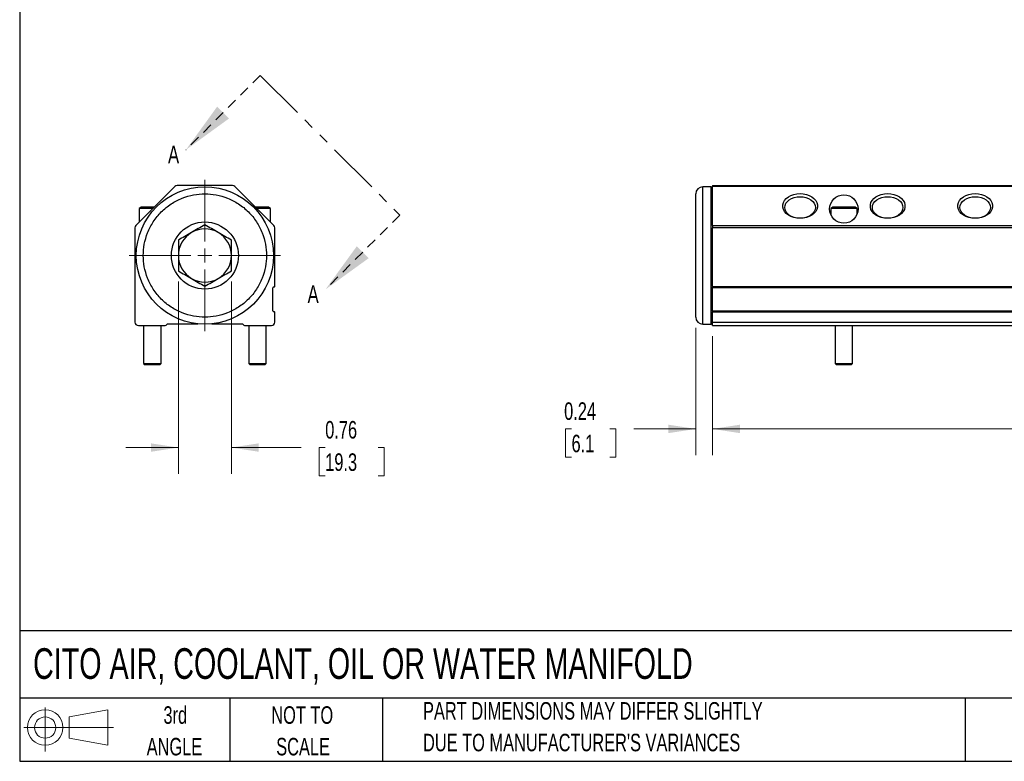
# Model space of a CAD drawing. Header units: inches. Extents: x 0.7 to 32.2, y 0.7 to 24.8.
# Tile 1 of 4: x 0.7 to 14.8, y 0.7 to 11.3. Entities that reach past the tile are written whole.
import ezdxf

# ---------------------------------------------------------------- set-up
doc = ezdxf.new("R2010")
doc.units = ezdxf.units.IN
doc.header["$LTSCALE"] = 3
doc.header["$MEASUREMENT"] = 0
doc.linetypes.add('HIDDEN', pattern=[0.075, 0.05, -0.025])
doc.linetypes.add('PHANTOM', pattern=[0.5, 0.25, -0.05, 0.05, -0.05, 0.05, -0.05])
doc.layers.add('TEXT', color=140, linetype='Continuous', lineweight=25)
doc.styles.add('SLDTEXTSTYLE0', font='TXT', dxfattribs={"width": 0.7})
doc.dimstyles.new('SLDDIMSTYLE0', dxfattribs={"dimtxt": 0.254883, "dimasz": 0.39, "dimexe": 0, "dimexo": 0.0625, "dimgap": 0.063721, "dimtad": 0, "dimtih": 1, "dimtoh": 1, "dimrnd": 1e-09, "dimzin": 12, "dimdsep": 46, "dimtxsty": 'SLDTEXTSTYLE0', "dimsah": 1, "dimcen": 0.09, "dimadec": 0, "dimazin": 3, "dimtfac": 1, "dimtofl": 0, "dimtmove": 0, "dimatfit": 3, "dimfxl": 0, "dimfrac": 2, "dimtolj": 1, "dimtzin": 12, "dimarcsym": 0})
doc.dimstyles.new('SLDDIMSTYLE1', dxfattribs={"dimtxt": 0.254883, "dimasz": 0.39, "dimexe": 0, "dimexo": 0.0625, "dimgap": 0.063721, "dimtad": 0, "dimtih": 1, "dimtoh": 1, "dimrnd": 1e-09, "dimdsep": 46, "dimtxsty": 'SLDTEXTSTYLE0', "dimsah": 1, "dimcen": 0.09, "dimadec": 0, "dimazin": 2, "dimtfac": 1, "dimtmove": 0, "dimatfit": 0, "dimfxl": 0, "dimfrac": 2, "dimtolj": 1, "dimtzin": 12, "dimarcsym": 0})

# ---------------------------------------------------------------- blocks, each defined once
blk = doc.blocks.new('Block11')
at = {"color": 7, "linetype": 'Continuous', "lineweight": 18}
for p, q in [((0.306, 0.627), (0.306, 0)), ((0.647, 0.492), (1.202, 0.594)), ((1.202, 0.594), (1.202, 0.086)), ((0.647, 0.189), (0.647, 0.492)), ((0, 0.34), (1.284, 0.34)), ((0.647, 0.189), (1.202, 0.086))]:
    blk.add_line(p, q, dxfattribs=at)
for radius in [0.254, 0.152]:
    blk.add_circle((0.306, 0.34), radius, dxfattribs=at)
blk = doc.blocks.new('Block12')
at = {"color": 7, "linetype": 'Continuous'}
blk.add_blockref('Block11', (0, 0), dxfattribs=at)
blk = doc.blocks.new('_D')
at = {"color": 7, "linetype": 'Continuous', "lineweight": 0}
for p, q in [((10.645, 6.819), (10.645, 5.119)), ((21.895, 6.819), (21.895, 5.119)), ((10.645, 5.494), (14.968, 5.494)), ((15.314, 5.494), (15.228, 5.494)), ((15.228, 5.494), (15.228, 5.089)), ((16.283, 5.494), (16.369, 5.494)), ((16.369, 5.494), (16.369, 5.089)), ((21.895, 5.494), (16.629, 5.494)), ((15.228, 5.089), (15.314, 5.089)), ((16.369, 5.089), (16.283, 5.089))]:
    blk.add_line(p, q, dxfattribs=at)
at = {"color": 7, "linetype": 'Continuous', "lineweight": 18}
for points in [[(10.645, 5.494), (11.035, 5.434), (11.035, 5.554)], [(21.895, 5.494), (21.505, 5.554), (21.505, 5.434)]]:
    blk.add_solid(points, dxfattribs=at)
at = {"color": 7, "linetype": 'Continuous', "lineweight": 18, "char_height": 0.25, "attachment_point": 1, "style": 'SLDTEXTSTYLE0'}
for s, insert in [('11.25', (15.314, 5.873)), ('285.8', (15.314, 5.411))]:
    blk.add_mtext(s, dxfattribs=dict(at, insert=insert))
blk = doc.blocks.new('_D_1')
at = {"color": 7, "linetype": 'Continuous', "lineweight": 0}
for p, q in [((10.405, 6.939), (10.405, 5.119)), ((10.645, 6.819), (10.645, 5.119)), ((8.631, 5.494), (8.546, 5.494)), ((8.546, 5.494), (8.546, 5.089)), ((9.177, 5.494), (9.262, 5.494)), ((9.262, 5.494), (9.262, 5.089)), ((10.405, 5.494), (9.522, 5.494)), ((10.645, 5.494), (11.395, 5.494)), ((8.546, 5.089), (8.631, 5.089)), ((9.262, 5.089), (9.177, 5.089))]:
    blk.add_line(p, q, dxfattribs=at)
at = {"color": 7, "linetype": 'Continuous', "lineweight": 18}
for points in [[(10.405, 5.494), (10.015, 5.554), (10.015, 5.434)], [(10.645, 5.494), (11.035, 5.434), (11.035, 5.554)]]:
    blk.add_solid(points, dxfattribs=at)
at = {"color": 7, "linetype": 'Continuous', "lineweight": 18, "char_height": 0.25, "attachment_point": 1, "style": 'SLDTEXTSTYLE0'}
for s, insert in [('0.24', (8.525, 5.873)), ('6.1', (8.631, 5.411))]:
    blk.add_mtext(s, dxfattribs=dict(at, insert=insert))
blk = doc.blocks.new('_D_9')
at = {"color": 7, "linetype": 'Continuous', "lineweight": 0}
for p, q in [((3.016, 7.6), (3.016, 4.853)), ((3.774, 7.6), (3.774, 4.853)), ((3.016, 5.228), (2.266, 5.228)), ((3.774, 5.228), (4.768, 5.228)), ((5.113, 5.228), (5.028, 5.228)), ((5.028, 5.228), (5.028, 4.823)), ((5.871, 5.228), (5.956, 5.228)), ((5.956, 5.228), (5.956, 4.823)), ((5.028, 4.823), (5.113, 4.823)), ((5.956, 4.823), (5.871, 4.823))]:
    blk.add_line(p, q, dxfattribs=at)
at = {"color": 7, "linetype": 'Continuous', "lineweight": 18}
for points in [[(3.016, 5.228), (2.626, 5.288), (2.626, 5.168)], [(3.774, 5.228), (4.164, 5.168), (4.164, 5.288)]]:
    blk.add_solid(points, dxfattribs=at)
at = {"color": 7, "linetype": 'Continuous', "lineweight": 18, "char_height": 0.25, "attachment_point": 1, "style": 'SLDTEXTSTYLE0'}
for s, insert in [('0.76', (5.113, 5.607)), ('19.3', (5.113, 5.145))]:
    blk.add_mtext(s, dxfattribs=dict(at, insert=insert))
blk = doc.blocks.new('SW_CENTERMARKSYMBOL_5')
at = {"color": 0, "linetype": 'Continuous', "lineweight": 18}
for p, q in [((0, 0.2), (0, 1.08)), ((-0.2, 0), (-1.08, 0)), ((0, 0), (-0.1, 0)), ((0, 0), (0, 0.1)), ((0, 0), (0, -0.1)), ((0, 0), (0.1, 0)), ((0.2, 0), (1.08, 0)), ((0, -0.2), (0, -1.08))]:
    blk.add_line(p, q, dxfattribs=at)
blk = doc.blocks.new('SW_PROJECTIONARROW_0')
at = {"color": 0, "linetype": 'HIDDEN', "lineweight": 18}
for p, q in [((4.186, 10.54), (3.125, 9.479)), ((6.179, 8.546), (5.118, 7.486))]:
    blk.add_line(p, q, dxfattribs=at)
at = {"color": 0, "linetype": 'PHANTOM', "lineweight": 35}
blk.add_line((4.186, 10.54), (6.179, 8.546), dxfattribs=at)
at = {"color": 0, "linetype": 'Continuous', "lineweight": 25}
for points in [[(3.125, 9.479), (3.74, 9.925), (3.57, 10.094)], [(5.118, 7.486), (5.734, 7.931), (5.564, 8.101)]]:
    blk.add_solid(points, dxfattribs=at)
at = {"color": 0, "linetype": 'Continuous', "lineweight": 25, "char_height": 0.255, "attachment_point": 1, "style": 'SLDTEXTSTYLE0'}
for insert in [(2.868, 9.538), (4.861, 7.545)]:
    blk.add_mtext('A', dxfattribs=dict(at, insert=insert))

msp = doc.modelspace()

# ---------------------------------------------------------------- linework, layer by layer
for p, q in [((2.966, 8.954), (2.409, 8.398)), ((3.788, 8.969), (3.001, 8.969)), ((4.38, 8.398), (3.823, 8.954)), ((10.625, 8.949), (10.505, 8.949)), ((10.505, 6.989), (10.505, 8.949)), ((10.625, 6.989), (10.625, 8.949)), ((10.645, 8.969), (21.895, 8.969)), ((10.645, 8.969), (10.645, 8.954)), ((21.895, 8.954), (10.645, 8.954)), ((10.645, 8.398), (10.645, 8.954)), ((2.485, 8.659), (2.457, 8.639)), ((2.457, 8.639), (2.457, 8.446)), ((2.651, 8.639), (2.457, 8.639)), ((2.671, 8.659), (2.485, 8.659)), ((4.145, 8.659), (4.119, 8.659)), ((4.332, 8.639), (4.139, 8.639)), ((4.304, 8.659), (4.145, 8.659)), ((4.332, 8.639), (4.304, 8.659)), ((4.332, 8.446), (4.332, 8.639)), ((12.361, 8.659), (12.333, 8.639)), ((12.333, 8.639), (12.333, 8.555)), ((12.708, 8.639), (12.333, 8.639)), ((12.679, 8.659), (12.361, 8.659)), ((12.708, 8.639), (12.679, 8.659)), ((12.708, 8.555), (12.708, 8.639)), ((2.395, 8.363), (2.395, 7.019)), ((4.394, 7.529), (4.394, 8.363)), ((10.645, 8.398), (21.895, 8.398)), ((10.645, 8.398), (10.645, 8.363)), ((21.895, 8.363), (10.645, 8.363)), ((10.645, 7.529), (10.645, 8.363)), ((4.366, 7.179), (4.366, 7.509)), ((4.384, 7.519), (4.376, 7.519)), ((10.645, 7.529), (21.895, 7.529)), ((10.645, 7.529), (10.645, 7.519)), ((10.645, 7.519), (21.895, 7.519)), ((10.645, 7.509), (10.645, 7.519)), ((21.895, 7.509), (10.645, 7.509)), ((10.645, 7.179), (10.645, 7.509)), ((10.645, 7.179), (21.895, 7.179)), ((10.645, 7.169), (10.645, 7.179)), ((4.376, 7.169), (4.384, 7.169)), ((4.394, 7.019), (4.394, 7.159)), ((21.895, 7.169), (10.645, 7.169)), ((10.645, 7.169), (10.645, 7.159)), ((21.895, 7.159), (10.645, 7.159)), ((10.645, 7.019), (10.645, 7.159)), ((2.445, 6.969), (2.815, 6.969)), ((2.52, 6.969), (2.52, 6.429)), ((2.77, 6.429), (2.77, 6.969)), ((2.858, 6.994), (3.294, 6.994)), ((3.495, 6.994), (3.931, 6.994)), ((3.975, 6.969), (4.344, 6.969)), ((4.02, 6.969), (4.02, 6.429)), ((4.27, 6.429), (4.27, 6.969)), ((10.505, 6.989), (10.625, 6.989)), ((10.645, 7.019), (21.895, 7.019)), ((10.645, 6.969), (10.645, 7.019)), ((10.645, 7.009), (10.645, 7.015)), ((10.645, 6.969), (21.895, 6.969)), ((12.395, 6.969), (12.395, 6.429)), ((12.645, 6.429), (12.645, 6.969)), ((2.52, 6.429), (2.54, 6.409)), ((2.52, 6.429), (2.645, 6.429)), ((2.645, 6.409), (2.54, 6.409)), ((2.645, 6.429), (2.77, 6.429)), ((2.75, 6.409), (2.645, 6.409)), ((2.75, 6.409), (2.77, 6.429)), ((4.02, 6.429), (4.04, 6.409)), ((4.02, 6.429), (4.145, 6.429)), ((4.145, 6.409), (4.04, 6.409)), ((4.145, 6.429), (4.27, 6.429)), ((4.25, 6.409), (4.145, 6.409)), ((4.25, 6.409), (4.27, 6.429)), ((12.395, 6.429), (12.415, 6.409)), ((12.395, 6.429), (12.645, 6.429)), ((12.625, 6.409), (12.415, 6.409)), ((12.625, 6.409), (12.645, 6.429))]:
    msp.add_line(p, q)
at = {"flags": 128}
for points in [[(11.895, 8.5), (11.849, 8.503), (11.805, 8.512), (11.764, 8.527), (11.728, 8.546), (11.697, 8.57), (11.673, 8.598), (11.656, 8.628), (11.648, 8.66), (11.648, 8.692), (11.656, 8.724), (11.673, 8.754), (11.697, 8.782), (11.728, 8.806), (11.764, 8.825), (11.805, 8.84), (11.849, 8.849), (11.895, 8.852), (11.941, 8.849), (11.985, 8.84), (12.026, 8.825), (12.063, 8.806), (12.093, 8.782), (12.118, 8.754), (12.134, 8.724), (12.143, 8.692), (12.143, 8.66), (12.134, 8.628), (12.118, 8.598), (12.093, 8.57), (12.063, 8.546), (12.026, 8.527), (11.985, 8.512), (11.941, 8.503), (11.895, 8.5)], [(11.741, 8.546), (11.713, 8.569), (11.693, 8.596), (11.681, 8.625), (11.677, 8.655), (11.681, 8.685), (11.693, 8.714), (11.713, 8.741), (11.741, 8.764), (11.774, 8.783), (11.812, 8.798), (11.853, 8.806), (11.895, 8.809), (11.938, 8.806), (11.979, 8.798), (12.017, 8.783), (12.05, 8.764), (12.077, 8.741), (12.097, 8.714), (12.109, 8.685), (12.114, 8.655), (12.109, 8.625), (12.097, 8.596), (12.077, 8.569), (12.05, 8.546), (12.017, 8.526), (11.979, 8.512), (11.938, 8.503), (11.895, 8.5), (11.853, 8.503), (11.812, 8.512), (11.774, 8.526), (11.741, 8.546)], [(13.145, 8.5), (13.099, 8.503), (13.055, 8.512), (13.014, 8.527), (12.978, 8.546), (12.947, 8.57), (12.923, 8.598), (12.906, 8.628), (12.898, 8.66), (12.898, 8.692), (12.906, 8.724), (12.923, 8.754), (12.947, 8.782), (12.978, 8.806), (13.014, 8.825), (13.055, 8.84), (13.099, 8.849), (13.145, 8.852), (13.191, 8.849), (13.235, 8.84), (13.276, 8.825), (13.313, 8.806), (13.343, 8.782), (13.368, 8.754), (13.384, 8.724), (13.393, 8.692), (13.393, 8.66), (13.384, 8.628), (13.368, 8.598), (13.343, 8.57), (13.313, 8.546), (13.276, 8.527), (13.235, 8.512), (13.191, 8.503), (13.145, 8.5)], [(12.991, 8.546), (12.963, 8.569), (12.943, 8.596), (12.931, 8.625), (12.927, 8.655), (12.931, 8.685), (12.943, 8.714), (12.963, 8.741), (12.991, 8.764), (13.024, 8.783), (13.062, 8.798), (13.103, 8.806), (13.145, 8.809), (13.188, 8.806), (13.229, 8.798), (13.267, 8.783), (13.3, 8.764), (13.327, 8.741), (13.347, 8.714), (13.359, 8.685), (13.364, 8.655), (13.359, 8.625), (13.347, 8.596), (13.327, 8.569), (13.3, 8.546), (13.267, 8.526), (13.229, 8.512), (13.188, 8.503), (13.145, 8.5), (13.103, 8.503), (13.062, 8.512), (13.024, 8.526), (12.991, 8.546)], [(14.395, 8.5), (14.349, 8.503), (14.305, 8.512), (14.264, 8.527), (14.228, 8.546), (14.197, 8.57), (14.173, 8.598), (14.156, 8.628), (14.148, 8.66), (14.148, 8.692), (14.156, 8.724), (14.173, 8.754), (14.197, 8.782), (14.228, 8.806), (14.264, 8.825), (14.305, 8.84), (14.349, 8.849), (14.395, 8.852), (14.441, 8.849), (14.485, 8.84), (14.526, 8.825), (14.563, 8.806), (14.593, 8.782), (14.618, 8.754), (14.634, 8.724), (14.643, 8.692), (14.643, 8.66), (14.634, 8.628), (14.618, 8.598), (14.593, 8.57), (14.563, 8.546), (14.526, 8.527), (14.485, 8.512), (14.441, 8.503), (14.395, 8.5)], [(14.241, 8.546), (14.213, 8.569), (14.193, 8.596), (14.181, 8.625), (14.177, 8.655), (14.181, 8.685), (14.193, 8.714), (14.213, 8.741), (14.241, 8.764), (14.274, 8.783), (14.312, 8.798), (14.353, 8.806), (14.395, 8.809), (14.438, 8.806), (14.479, 8.798), (14.517, 8.783), (14.55, 8.764), (14.577, 8.741), (14.597, 8.714), (14.609, 8.685), (14.614, 8.655), (14.609, 8.625), (14.597, 8.596), (14.577, 8.569), (14.55, 8.546), (14.517, 8.526), (14.479, 8.512), (14.438, 8.503), (14.395, 8.5), (14.353, 8.503), (14.312, 8.512), (14.274, 8.526), (14.241, 8.546)]]:
    msp.add_lwpolyline(points, dxfattribs=at)
for centre, radius in [((3.395, 7.969), 0.98), ((12.52, 8.633), 0.203), ((3.395, 7.969), 0.479)]:
    msp.add_circle(centre, radius)
for centre, radius, start, end in [((3.001, 8.919), 0.05, 90, 135), ((3.788, 8.919), 0.05, 45, 90), ((10.505, 8.849), 0.1, 90, 180), ((10.625, 8.929), 0.02, 0, 90), ((2.445, 8.363), 0.05, 135, 180), ((3.395, 7.969), 0.379, 120, 180), ((3.395, 7.969), 0.379, 60, 120), ((3.395, 7.969), 0.379, 0, 60), ((4.344, 8.363), 0.05, 0, 45), ((3.395, 7.969), 0.379, 180, 240), ((3.395, 7.969), 0.379, 300, 0), ((3.395, 7.969), 0.379, 240, 300), ((4.376, 7.509), 0.01, 90, 180), ((4.384, 7.529), 0.01, 270, 0), ((4.376, 7.179), 0.01, 180, 270), ((4.384, 7.159), 0.01, 0, 90), ((10.505, 7.089), 0.1, 180, 270), ((2.445, 7.019), 0.05, 180, 270), ((2.815, 7.019), 0.05, 270, 329.9944), ((3.975, 7.019), 0.05, 210.0056, 270), ((4.344, 7.019), 0.05, 270, 0), ((10.625, 7.009), 0.02, 270, 0)]:
    msp.add_arc(centre, radius, start, end)
for points, knots in [([(2.515, 7.969), (2.515, 7.915), (2.525, 7.805), (2.572, 7.641), (2.654, 7.483), (2.768, 7.342), (2.909, 7.228), (3.066, 7.146), (3.23, 7.099), (3.395, 7.084), (3.559, 7.099), (3.723, 7.146), (3.881, 7.228), (4.021, 7.342), (4.136, 7.483), (4.217, 7.641), (4.265, 7.805), (4.28, 7.969), (4.265, 8.133), (4.217, 8.297), (4.136, 8.455), (4.021, 8.596), (3.881, 8.71), (3.723, 8.792), (3.559, 8.839), (3.395, 8.854), (3.23, 8.839), (3.066, 8.792), (2.909, 8.71), (2.768, 8.596), (2.654, 8.455), (2.572, 8.297), (2.525, 8.133), (2.515, 8.023), (2.515, 7.969)], [0, 0, 0, 0, 0.029129, 0.060003, 0.09216, 0.125, 0.15784, 0.189997, 0.220871, 0.25, 0.279129, 0.310003, 0.34216, 0.375, 0.40784, 0.439997, 0.470871, 0.5, 0.529129, 0.560003, 0.59216, 0.625, 0.65784, 0.689997, 0.720871, 0.75, 0.779129, 0.810003, 0.84216, 0.875, 0.90784, 0.939997, 0.970871, 1, 1, 1, 1]), ([(10.405, 7.089), (10.405, 7.089), (10.405, 7.089), (10.405, 7.09), (10.405, 7.091), (10.405, 7.092), (10.405, 7.094), (10.405, 7.096), (10.405, 7.098), (10.405, 7.101), (10.405, 7.108), (10.405, 7.122), (10.405, 7.15), (10.405, 7.186), (10.405, 7.232), (10.405, 7.285), (10.405, 7.346), (10.405, 7.413), (10.405, 7.486), (10.405, 7.564), (10.405, 7.644), (10.405, 7.726), (10.405, 7.833), (10.405, 7.969), (10.405, 8.105), (10.405, 8.213), (10.405, 8.295), (10.405, 8.375), (10.405, 8.452), (10.405, 8.525), (10.405, 8.592), (10.405, 8.653), (10.405, 8.707), (10.405, 8.752), (10.405, 8.788), (10.405, 8.816), (10.405, 8.832), (10.405, 8.84), (10.405, 8.844), (10.405, 8.847), (10.405, 8.849), (10.405, 8.849), (10.405, 8.849)], [0, 0, 0, 0, 0.006486, 0.012963, 0.019433, 0.0259, 0.032365, 0.038833, 0.045305, 0.051784, 0.058273, 0.089144, 0.120023, 0.152182, 0.184348, 0.21719, 0.250041, 0.282884, 0.315734, 0.347892, 0.380058, 0.41093, 0.441809, 0.500001, 0.558193, 0.589065, 0.619944, 0.652102, 0.684268, 0.717111, 0.749961, 0.782804, 0.815655, 0.847813, 0.879979, 0.910851, 0.94173, 0.953397, 0.965042, 0.97668, 0.988328, 1, 1, 1, 1]), ([(3.395, 8.407), (3.364, 8.389), (3.332, 8.371), (3.269, 8.334), (3.237, 8.316), (3.173, 8.279), (3.141, 8.26), (3.078, 8.224), (3.047, 8.206), (3.016, 8.188)], [0, 0, 0, 0, 0.25, 0.25, 0.5, 0.5, 0.75, 0.75, 1, 1, 1, 1]), ([(3.774, 8.188), (3.743, 8.206), (3.711, 8.224), (3.648, 8.26), (3.616, 8.279), (3.552, 8.316), (3.52, 8.334), (3.457, 8.371), (3.426, 8.389), (3.395, 8.407)], [0, 0, 0, 0, 0.25, 0.25, 0.5, 0.5, 0.75, 0.75, 1, 1, 1, 1]), ([(3.016, 8.188), (3.016, 8.152), (3.016, 8.116), (3.016, 8.043), (3.016, 8.006), (3.016, 7.932), (3.016, 7.895), (3.016, 7.822), (3.016, 7.786), (3.016, 7.75)], [0, 0, 0, 0, 0.25, 0.25, 0.5, 0.5, 0.75, 0.75, 1, 1, 1, 1]), ([(3.774, 7.75), (3.774, 7.786), (3.774, 7.822), (3.774, 7.895), (3.774, 7.932), (3.774, 8.006), (3.774, 8.043), (3.774, 8.116), (3.774, 8.152), (3.774, 8.188)], [0, 0, 0, 0, 0.25, 0.25, 0.5, 0.5, 0.75, 0.75, 1, 1, 1, 1]), ([(3.016, 7.75), (3.047, 7.732), (3.078, 7.714), (3.141, 7.678), (3.173, 7.66), (3.237, 7.622), (3.269, 7.604), (3.332, 7.567), (3.364, 7.549), (3.395, 7.531)], [0, 0, 0, 0, 0.25, 0.25, 0.5, 0.5, 0.75, 0.75, 1, 1, 1, 1]), ([(3.395, 7.531), (3.426, 7.549), (3.457, 7.567), (3.52, 7.604), (3.552, 7.622), (3.616, 7.66), (3.648, 7.678), (3.711, 7.714), (3.743, 7.732), (3.774, 7.75)], [0, 0, 0, 0, 0.25, 0.25, 0.5, 0.5, 0.75, 0.75, 1, 1, 1, 1])]:
    msp.add_open_spline(points, degree=3, knots=knots)
at = {"layer": 'TEXT'}
for p, q in [((0.75, 24.75), (0.75, 0.75)), ((32.25, 2.613), (0.75, 2.613)), ((32.25, 1.65), (0.75, 1.65)), ((3.75, 1.65), (3.75, 0.75)), ((5.931, 1.65), (5.931, 0.75)), ((14.25, 1.65), (14.25, 0.75)), ((0.75, 0.75), (32.25, 0.75))]:
    msp.add_line(p, q, dxfattribs=at)

# ---------------------------------------------------------------- block references
at = {"color": 7, "linetype": 'Continuous', "lineweight": 25}
msp.add_blockref('SW_PROJECTIONARROW_0', (0, 0), dxfattribs=at)
at = {"color": 7, "linetype": 'Continuous', "lineweight": 0}
msp.add_blockref('SW_CENTERMARKSYMBOL_5', (3.395, 7.969), dxfattribs=at)
at = {"layer": 'TEXT'}
msp.add_blockref('Block12', (0.808, 0.892), dxfattribs=at)

# ---------------------------------------------------------------- texts
at = {"layer": 'TEXT', "style": 'SLDTEXTSTYLE0'}
for s, insert, char_height, attachment_point in [('CITO AIR, COOLANT, OIL OR WATER MANIFOLD', (0.941, 2.364), 0.4375, 1), ('3rd', (2.972, 1.535), 0.25, 2), ('PART DIMENSIONS MAY DIFFER SLIGHTLY', (6.51, 1.595), 0.25, 1), ('NOT TO', (4.785, 1.535), 0.25, 2), ("DUE TO MANUFACTURER'S VARIANCES", (6.51, 1.143), 0.25, 1), ('ANGLE', (2.96, 1.084), 0.25, 2), ('SCALE', (4.797, 1.084), 0.25, 2)]:
    msp.add_mtext(s, dxfattribs=dict(at, insert=insert, char_height=char_height, attachment_point=attachment_point))

# ---------------------------------------------------------------- dimensions: what is measured, and where the dimension line sits
at = {"color": 7, "linetype": 'Continuous', "lineweight": 18}
dim = msp.add_linear_dim(base=(3.774, 5.228), p1=(3.016, 7.75), p2=(3.774, 7.75), angle=360, dimstyle='SLDDIMSTYLE1', dxfattribs=at)
dim.commit()
dim.dimension.update_dxf_attribs({"geometry": '_D_9', "text_midpoint": (5.492, 5.228), "dimtype": 160})
for base, p2, dimstyle, picture, middle in [((10.405, 5.494), (10.405, 7.089), 'SLDDIMSTYLE1', '_D_1', (8.904, 5.494)), ((21.895, 5.494), (21.895, 6.969), 'SLDDIMSTYLE0', '_D', (15.799, 5.494))]:
    dim = msp.add_linear_dim(base=base, p1=(10.645, 6.969), p2=p2, dimstyle=dimstyle, dxfattribs=at)
    dim.commit()
    dim.dimension.update_dxf_attribs({"geometry": picture, "text_midpoint": middle, "dimtype": 160})

doc.saveas('drawing.dxf')
